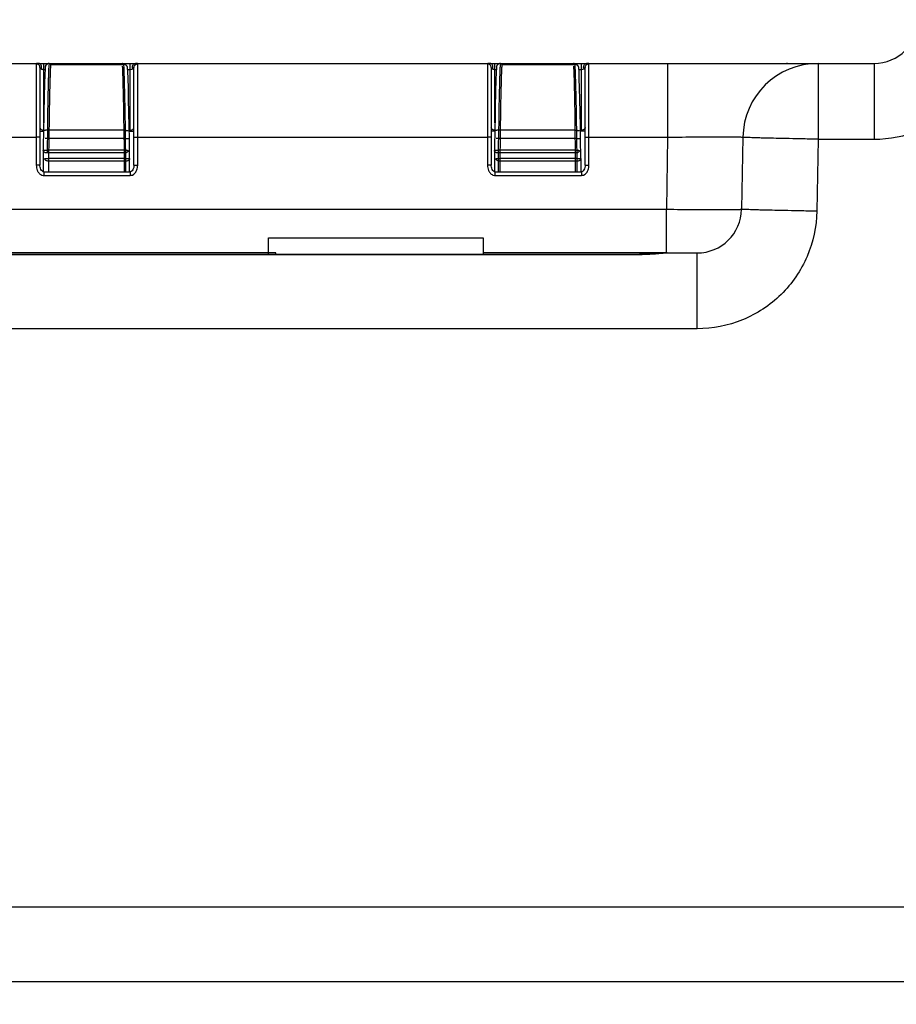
# Model space of a CAD drawing. Header units: inches. Extents: x 0 to 34, y 0 to 22.
# Tile 31 of 68: x 19.1 to 20.2, y 5.6 to 6.9. Entities that reach past the tile are written whole.
import ezdxf

# ---------------------------------------------------------------- set-up
doc = ezdxf.new("R2010")
doc.units = ezdxf.units.IN
doc.header["$LTSCALE"] = 1.87
doc.header["$MEASUREMENT"] = 0
doc.layers.get('0').update_dxf_attribs({"linetype": 'CONTINUOUS'})
doc.layers.add('DIMENSIONS', color=7, linetype='CONTINUOUS')
doc.styles.get("Standard").update_dxf_attribs({"font": 'txt', "width": 0.8})
doc.dimstyles.new('DIMSTYLE_1', dxfattribs={"dimtxt": 0.125, "dimasz": 0.18, "dimexe": 0.18, "dimexo": 0.0625, "dimgap": 0.09, "dimtad": 0, "dimtih": 1, "dimtoh": 1, "dimzin": 4, "dimdsep": 46, "dimtxsty": 'STANDARD', "dimblk": '_FILLED', "dimblk1": '_FILLED', "dimblk2": '_FILLED', "dimcen": 0.09, "dimadec": 0, "dimazin": 0, "dimtp": 0.01, "dimtm": 0.01, "dimtfac": 1, "dimtofl": 0, "dimtmove": 0, "dimatfit": 3, "dimldrblk": '_FILLED', "dimfxl": 1, "dimtolj": 1, "dimtzin": 4, "dimarcsym": 0})

# ---------------------------------------------------------------- blocks, each defined once
blk = doc.blocks.new('_FILLED')
at = {"color": 0, "linetype": 'BYBLOCK'}
blk.add_solid([(0, 0), (-1, 0.1736), (-1, -0.1736)], dxfattribs=at)
blk = doc.blocks.new('*D10')
at = {"layer": 'DIMENSIONS', "color": 2, "linetype": 'CONTINUOUS'}
for p, q in [((18.1453, 6.1711), (18.1453, 4.3041)), ((24.4254, 6.1711), (24.4254, 4.3041)), ((18.1453, 4.4291), (20.5104, 4.4291)), ((24.4254, 4.4291), (22.0604, 4.4291))]:
    blk.add_line(p, q, dxfattribs=at)
at = {"layer": 'DIMENSIONS', "color": 2, "linetype": 'CONTINUOUS', "xscale": 0.18, "yscale": 0.18, "zscale": 0.18, "rotation": 180}
blk.add_blockref('_FILLED', (18.1453, 4.4291), dxfattribs=at)
at = {"layer": 'DIMENSIONS', "color": 2, "linetype": 'CONTINUOUS', "xscale": 0.18, "yscale": 0.18, "zscale": 0.18}
blk.add_blockref('_FILLED', (24.4254, 4.4291), dxfattribs=at)
at = {"layer": 'DIMENSIONS', "color": 2, "linetype": 'CONTINUOUS', "insert": (21.2854, 4.4916), "char_height": 0.125, "width": 1.425, "attachment_point": 2, "line_spacing_factor": 0.9}
blk.add_mtext('6.280{\\Ftxt.shx;\\W1.000000;\\H0.125000; }[159.51]', dxfattribs=at)

msp = doc.modelspace()

# ---------------------------------------------------------------- linework, layer by layer
at = {"color": 7, "linetype": 'CONTINUOUS'}
for p, q in [((18.2539, 6.825), (20.2059, 6.825)), ((19.0919, 6.8245), (19.0919, 6.6898)), ((19.0968, 6.8196), (19.0968, 6.6897)), ((19.1017, 6.7459), (19.1017, 6.825)), ((19.1047, 6.8225), (19.104, 6.821)), ((19.104, 6.821), (19.104, 6.8208)), ((19.1089, 6.8248), (19.1086, 6.8214)), ((19.1089, 6.8248), (19.1089, 6.8248)), ((19.1089, 6.8248), (19.2063, 6.8248)), ((19.1089, 6.8248), (19.2063, 6.8248)), ((19.1108, 6.8236), (19.1108, 6.8235)), ((19.1108, 6.8236), (19.2083, 6.8236)), ((19.1108, 6.8235), (19.2083, 6.8235)), ((19.2063, 6.8248), (19.2063, 6.8248)), ((19.2064, 6.8241), (19.2063, 6.8248)), ((19.2083, 6.8235), (19.2083, 6.8236)), ((19.2095, 6.8235), (19.2083, 6.8236)), ((19.2086, 6.8181), (19.2083, 6.8235)), ((19.2169, 6.7349), (19.2169, 6.825)), ((19.2218, 6.6897), (19.2218, 6.8196)), ((19.2267, 6.6898), (19.2267, 6.8245)), ((19.6919, 6.8245), (19.6919, 6.6898)), ((19.6968, 6.8196), (19.6968, 6.6897)), ((19.7017, 6.7459), (19.7017, 6.825)), ((19.7047, 6.8225), (19.704, 6.821)), ((19.704, 6.821), (19.704, 6.8208)), ((19.7089, 6.8248), (19.7086, 6.8214)), ((19.7089, 6.8248), (19.7089, 6.8248)), ((19.7089, 6.8248), (19.8063, 6.8248)), ((19.7089, 6.8248), (19.8063, 6.8248)), ((19.7108, 6.8236), (19.7108, 6.8235)), ((19.7108, 6.8236), (19.8083, 6.8236)), ((19.7108, 6.8235), (19.8083, 6.8235)), ((19.8063, 6.8248), (19.8063, 6.8248)), ((19.8064, 6.8241), (19.8063, 6.8248)), ((19.8083, 6.8235), (19.8083, 6.8236)), ((19.8095, 6.8235), (19.8083, 6.8236)), ((19.8086, 6.8181), (19.8083, 6.8235)), ((19.8169, 6.7349), (19.8169, 6.825)), ((19.8218, 6.6897), (19.8218, 6.8196)), ((19.8267, 6.6898), (19.8267, 6.8245)), ((19.9313, 6.825), (19.9313, 6.7268)), ((20.1313, 6.825), (20.1313, 6.7242)), ((20.2059, 6.825), (20.2059, 6.7242)), ((19.1036, 6.8166), (19.1017, 6.8166)), ((19.2136, 6.8141), (19.2133, 6.8191)), ((19.2169, 6.8166), (19.2134, 6.8166)), ((19.7036, 6.8166), (19.7017, 6.8166)), ((19.8136, 6.8141), (19.8133, 6.8191)), ((19.8169, 6.8166), (19.8134, 6.8166)), ((19.0968, 6.7349), (19.1017, 6.7349)), ((19.1066, 6.736), (19.1062, 6.7096)), ((19.2086, 6.736), (19.1066, 6.736)), ((19.209, 6.7096), (19.2086, 6.736)), ((19.2154, 6.7363), (19.2169, 6.7363)), ((19.2155, 6.7349), (19.2218, 6.7349)), ((19.7017, 6.7349), (19.6968, 6.7349)), ((19.7066, 6.736), (19.7062, 6.7096)), ((19.8086, 6.736), (19.7066, 6.736)), ((19.809, 6.7096), (19.8086, 6.736)), ((19.8169, 6.7363), (19.8154, 6.7363)), ((19.8218, 6.7349), (19.8155, 6.7349)), ((18.6267, 6.7268), (19.0919, 6.7268)), ((19.0968, 6.7267), (19.0919, 6.7268)), ((19.1085, 6.7252), (19.1035, 6.7252)), ((19.1085, 6.7252), (19.1082, 6.6986)), ((19.2106, 6.7252), (19.1085, 6.7252)), ((19.211, 6.6986), (19.2106, 6.7252)), ((19.2106, 6.7252), (19.2156, 6.7252)), ((19.216, 6.6986), (19.2156, 6.7252)), ((19.2218, 6.7267), (19.2267, 6.7268)), ((19.2267, 6.7268), (19.6919, 6.7268)), ((19.6968, 6.7267), (19.6919, 6.7268)), ((19.7085, 6.7252), (19.7035, 6.7252)), ((19.7085, 6.7252), (19.7082, 6.6986)), ((19.8106, 6.7252), (19.7085, 6.7252)), ((19.811, 6.6986), (19.8106, 6.7252)), ((19.8106, 6.7252), (19.8156, 6.7252)), ((19.816, 6.6986), (19.8156, 6.7252)), ((19.8218, 6.7267), (19.8267, 6.7268)), ((19.8267, 6.7268), (19.9313, 6.7268)), ((19.9313, 6.7268), (19.9297, 6.6311)), ((20.0313, 6.7268), (20.0296, 6.6311)), ((20.1313, 6.7242), (20.1296, 6.6285)), ((20.1313, 6.7242), (20.2059, 6.7242)), ((19.1012, 6.709), (19.1012, 6.6809)), ((19.1062, 6.7096), (19.1062, 6.7059)), ((19.209, 6.7096), (19.1062, 6.7096)), ((19.209, 6.7059), (19.1062, 6.7059)), ((19.209, 6.6809), (19.209, 6.7096)), ((19.7012, 6.709), (19.7012, 6.6809)), ((19.7062, 6.7096), (19.7062, 6.6809)), ((19.809, 6.7096), (19.7062, 6.7096)), ((19.809, 6.7059), (19.7062, 6.7059)), ((19.809, 6.6809), (19.809, 6.7096)), ((19.0968, 6.6897), (19.0919, 6.6898)), ((19.1032, 6.6986), (19.1082, 6.6986)), ((19.1082, 6.6986), (19.1082, 6.6809)), ((19.211, 6.6986), (19.1082, 6.6986)), ((19.211, 6.695), (19.1082, 6.695)), ((19.211, 6.6809), (19.211, 6.6986)), ((19.211, 6.6986), (19.216, 6.6986)), ((19.216, 6.6809), (19.216, 6.6986)), ((19.2218, 6.6897), (19.2267, 6.6898)), ((19.6968, 6.6897), (19.6919, 6.6898)), ((19.7032, 6.6986), (19.7082, 6.6986)), ((19.7082, 6.6986), (19.7082, 6.6809)), ((19.811, 6.6986), (19.7082, 6.6986)), ((19.811, 6.695), (19.7082, 6.695)), ((19.811, 6.6809), (19.811, 6.6986)), ((19.811, 6.6986), (19.816, 6.6986)), ((19.816, 6.6986), (19.816, 6.6809)), ((19.8218, 6.6897), (19.8267, 6.6898)), ((19.0991, 6.6766), (19.1012, 6.6761)), ((19.1017, 6.6809), (19.1012, 6.681)), ((19.1017, 6.6809), (19.1017, 6.6761)), ((19.1017, 6.6809), (19.2169, 6.6809)), ((19.1017, 6.6761), (19.2169, 6.6761)), ((19.2169, 6.6809), (19.2169, 6.6761)), ((19.2196, 6.6766), (19.2218, 6.6779)), ((19.2247, 6.6815), (19.2256, 6.6834)), ((19.6991, 6.6766), (19.7012, 6.6761)), ((19.7017, 6.6809), (19.7012, 6.681)), ((19.7017, 6.6809), (19.7017, 6.6761)), ((19.7017, 6.6809), (19.8169, 6.6809)), ((19.7017, 6.6761), (19.8169, 6.6761)), ((19.8169, 6.6809), (19.8169, 6.6761)), ((19.8196, 6.6766), (19.8218, 6.6779)), ((19.8247, 6.6815), (19.8256, 6.6834)), ((18.2523, 6.6311), (19.9297, 6.6311)), ((19.9297, 6.5731), (19.9297, 6.6311)), ((19.4006, 6.5712), (19.4006, 6.593)), ((19.4006, 6.593), (19.686, 6.593)), ((19.686, 6.593), (19.686, 6.5712)), ((19.4006, 6.5731), (18.2495, 6.5731)), ((18.2495, 6.5711), (19.8949, 6.5711)), ((18.2538, 6.5712), (19.8949, 6.5712)), ((19.4104, 6.5733), (19.4006, 6.5733)), ((19.4104, 6.5712), (19.4104, 6.5733)), ((19.9308, 6.5731), (19.686, 6.5731)), ((19.8949, 6.5712), (19.8949, 6.5711)), ((19.895, 6.5712), (19.895, 6.5731)), ((19.9308, 6.5731), (19.9312, 6.5731)), ((19.9312, 6.5731), (19.9706, 6.5731)), ((19.9706, 6.4722), (19.9706, 6.5731)), ((19.9706, 6.4722), (18.2495, 6.4722)), ((18.2546, 5.7037), (20.5035, 5.7037)), ((18.2546, 5.6046), (24.3162, 5.6046))]:
    msp.add_line(p, q, dxfattribs=at)
for points in [[(19.104, 6.821), (19.1039, 6.8206), (19.1038, 6.8197), (19.1037, 6.8185), (19.1036, 6.8169), (19.1035, 6.815), (19.1033, 6.8126), (19.1032, 6.8097), (19.1031, 6.8062), (19.1029, 6.8022), (19.1028, 6.7977), (19.1026, 6.7926), (19.1025, 6.7869), (19.1024, 6.7806), (19.1022, 6.7737), (19.1021, 6.7663), (19.1019, 6.7585), (19.1018, 6.7501), (19.1016, 6.7413), (19.1012, 6.7091)], [(19.704, 6.821), (19.7039, 6.8206), (19.7038, 6.8197), (19.7037, 6.8185), (19.7036, 6.8169), (19.7035, 6.815), (19.7033, 6.8126), (19.7032, 6.8097), (19.7031, 6.8062), (19.7029, 6.8022), (19.7028, 6.7977), (19.7026, 6.7926), (19.7025, 6.7869), (19.7024, 6.7806), (19.7022, 6.7737), (19.7021, 6.7663), (19.7019, 6.7585), (19.7018, 6.7501), (19.7016, 6.7413), (19.7012, 6.7091)], [(19.2156, 6.7252), (19.2154, 6.7412), (19.215, 6.7599), (19.2147, 6.7771), (19.2143, 6.7922), (19.2139, 6.8048), (19.2136, 6.8141)], [(19.8156, 6.7252), (19.8154, 6.7412), (19.815, 6.7599), (19.8147, 6.7771), (19.8143, 6.7922), (19.8139, 6.8048), (19.8136, 6.8141)], [(19.1012, 6.681), (19.1, 6.6816), (19.0989, 6.6826), (19.0981, 6.6839), (19.0974, 6.6855), (19.097, 6.6872), (19.0968, 6.689), (19.0968, 6.6897)], [(19.2218, 6.6897), (19.2217, 6.6884), (19.2214, 6.6866), (19.2209, 6.6849), (19.2201, 6.6833), (19.2192, 6.6821), (19.218, 6.6812), (19.2169, 6.6809)], [(19.7012, 6.681), (19.7, 6.6816), (19.6989, 6.6826), (19.6981, 6.6839), (19.6974, 6.6855), (19.697, 6.6872), (19.6968, 6.689), (19.6968, 6.6897)], [(19.8218, 6.6897), (19.8217, 6.6884), (19.8214, 6.6866), (19.8209, 6.6849), (19.8201, 6.6833), (19.8192, 6.6821), (19.818, 6.6812), (19.8169, 6.6809)], [(19.9308, 6.5731), (19.9276, 6.573), (19.9187, 6.5723), (19.9088, 6.5716), (19.8984, 6.5712), (19.8949, 6.5712)]]:
    msp.add_lwpolyline(points, dxfattribs=at)
for centre, radius, start, end in [((20.2059, 6.8841), 0.0591, 270, 359), ((19.1089, 6.8198), 0.00498, 126.4495, 146.6106), ((19.1088, 6.8198), 0.00493, 118.2197, 126.4491), ((19.2063, 6.8198), 0.00504, 70.5216, 89.9258), ((19.2063, 6.8198), 0.005, 44.7653, 70.4087), ((19.2064, 6.8199), 0.00488, 49.4704, 64.7431), ((19.2084, 6.8187), 0.00483, 60.9858, 64.2424), ((19.2083, 6.8186), 0.00501, 25.6065, 50.1238), ((19.2084, 6.8186), 0.00485, 28.9941, 35.2112), ((19.2084, 6.8186), 0.00491, 14.0578, 28.9338), ((19.2084, 6.8186), 0.00488, 5.4461, 14.0478), ((19.7089, 6.8198), 0.00498, 126.4495, 146.6106), ((19.7088, 6.8198), 0.00493, 118.2197, 126.4491), ((19.8063, 6.8198), 0.00504, 70.5216, 89.9258), ((19.8063, 6.8198), 0.005, 44.7653, 70.4087), ((19.8064, 6.8199), 0.00488, 49.4704, 64.7431), ((19.8084, 6.8187), 0.00483, 60.9858, 64.2423), ((19.8083, 6.8186), 0.00501, 25.6065, 50.1238), ((19.8084, 6.8186), 0.00485, 28.9941, 35.2111), ((19.8084, 6.8186), 0.00491, 14.0576, 28.9339), ((19.8084, 6.8186), 0.00488, 5.446, 14.0477), ((20.1313, 6.725), 0.1, 90, 179), ((20.0907, 6.8201), 0.00492, 90, 119.3346), ((19.1067, 6.6885), 0.0147, 203.8987, 209.7036), ((19.1017, 6.6832), 0.00708, 265.8145, 269.9933), ((19.7067, 6.6885), 0.0147, 203.8987, 209.7036), ((19.7017, 6.6832), 0.00708, 265.8145, 269.9933), ((19.9706, 6.6321), 0.0591, 270.0008, 358.9972)]:
    msp.add_arc(centre, radius, start, end, dxfattribs=at)
for points, knots in [([(20.2059, 6.7242), (20.2263, 6.7242), (20.2677, 6.7323), (20.3202, 6.7669), (20.3557, 6.8188), (20.3645, 6.86), (20.3649, 6.8804)], [0, 0, 0, 0, 0.249992, 0.500006, 0.750016, 1, 1, 1, 1]), ([(19.095, 6.825), (19.0942, 6.825), (19.0934, 6.825), (19.0919, 6.8248), (19.0919, 6.8245)], [0, 0, 0, 0, 0.726744, 1, 1, 1, 1]), ([(19.0968, 6.8196), (19.0968, 6.8209), (19.0957, 6.8235), (19.0931, 6.8245), (19.0919, 6.8245)], [0, 0, 0, 0, 0.499082, 1, 1, 1, 1]), ([(19.0984, 6.8225), (19.0981, 6.8232), (19.0972, 6.8245), (19.0957, 6.825), (19.095, 6.825)], [0, 0, 0, 0, 0.526848, 1, 1, 1, 1]), ([(19.0983, 6.8176), (19.0981, 6.8177), (19.0974, 6.8183), (19.0968, 6.8191), (19.0968, 6.8196)], [0, 0, 0, 0, 0.33787, 1, 1, 1, 1]), ([(19.104, 6.8208), (19.1041, 6.8214), (19.1045, 6.8225), (19.1057, 6.8238), (19.1072, 6.8246), (19.1083, 6.8248), (19.1089, 6.8248)], [0, 0, 0, 0, 0.249845, 0.499953, 0.750184, 1, 1, 1, 1]), ([(19.1089, 6.8248), (19.1085, 6.8248), (19.1076, 6.8247), (19.1069, 6.8244), (19.1065, 6.8242)], [0, 0, 0, 0, 0.498416, 1, 1, 1, 1]), ([(19.1086, 6.8214), (19.1085, 6.8207), (19.1084, 6.819), (19.1082, 6.815), (19.108, 6.8088), (19.1077, 6.7999), (19.1075, 6.7894), (19.1072, 6.7775), (19.1069, 6.7595), (19.1067, 6.7456), (19.1066, 6.736)], [0, 0, 0, 0, 0.026338, 0.058771, 0.141199, 0.245469, 0.36928, 0.509901, 0.664186, 1, 1, 1, 1]), ([(19.1108, 6.8235), (19.1108, 6.8229), (19.1107, 6.8214), (19.1106, 6.8187), (19.1104, 6.8154), (19.1103, 6.8113), (19.1101, 6.8066), (19.1099, 6.7992), (19.1096, 6.7886), (19.1093, 6.7745), (19.109, 6.7589), (19.1088, 6.7423), (19.1086, 6.7309), (19.1085, 6.7252)], [0, 0, 0, 0, 0.019662, 0.046721, 0.080964, 0.122124, 0.1699, 0.223939, 0.349111, 0.493877, 0.653865, 0.824304, 1, 1, 1, 1]), ([(19.2085, 6.8243), (19.2083, 6.8244), (19.2076, 6.8247), (19.2069, 6.8248), (19.2063, 6.8248)], [0, 0, 0, 0, 0.251742, 1, 1, 1, 1]), ([(19.2086, 6.736), (19.2085, 6.7456), (19.2083, 6.7595), (19.208, 6.7775), (19.2077, 6.7894), (19.2074, 6.7999), (19.2072, 6.8088), (19.2069, 6.815), (19.2068, 6.819), (19.2067, 6.8207), (19.2066, 6.8214)], [0, 0, 0, 0, 0.335814, 0.490099, 0.63072, 0.754531, 0.858801, 0.941229, 0.973662, 1, 1, 1, 1]), ([(19.2105, 6.823), (19.2103, 6.8231), (19.2096, 6.8234), (19.2089, 6.8235), (19.2083, 6.8235)], [0, 0, 0, 0, 0.251138, 1, 1, 1, 1]), ([(19.2115, 6.8225), (19.2112, 6.8227), (19.2106, 6.8231), (19.2099, 6.8234), (19.2095, 6.8235)], [0, 0, 0, 0, 0.499466, 1, 1, 1, 1]), ([(19.2124, 6.8214), (19.2122, 6.8217), (19.2117, 6.8223), (19.2111, 6.8227), (19.2108, 6.8229)], [0, 0, 0, 0, 0.498963, 1, 1, 1, 1]), ([(19.2133, 6.8188), (19.2133, 6.8189), (19.2132, 6.8196), (19.213, 6.8203), (19.2128, 6.8208)], [0, 0, 0, 0, 0.249126, 1, 1, 1, 1]), ([(19.2202, 6.8225), (19.2205, 6.8232), (19.2214, 6.8245), (19.2229, 6.825), (19.2236, 6.825)], [0, 0, 0, 0, 0.526849, 1, 1, 1, 1]), ([(19.2218, 6.8196), (19.2218, 6.8195), (19.2216, 6.8186), (19.2208, 6.818), (19.2202, 6.8176)], [0, 0, 0, 0, 0.181309, 1, 1, 1, 1]), ([(19.2218, 6.8196), (19.2218, 6.8209), (19.2228, 6.8235), (19.2254, 6.8245), (19.2267, 6.8245)], [0, 0, 0, 0, 0.499083, 1, 1, 1, 1]), ([(19.2267, 6.8245), (19.2267, 6.8248), (19.2252, 6.825), (19.2244, 6.825), (19.2236, 6.825)], [0, 0, 0, 0, 0.273315, 1, 1, 1, 1]), ([(19.695, 6.825), (19.6942, 6.825), (19.6934, 6.825), (19.6919, 6.8248), (19.6919, 6.8245)], [0, 0, 0, 0, 0.726744, 1, 1, 1, 1]), ([(19.6968, 6.8196), (19.6968, 6.8209), (19.6957, 6.8235), (19.6931, 6.8245), (19.6919, 6.8245)], [0, 0, 0, 0, 0.499082, 1, 1, 1, 1]), ([(19.6984, 6.8225), (19.6981, 6.8232), (19.6972, 6.8245), (19.6957, 6.825), (19.695, 6.825)], [0, 0, 0, 0, 0.526848, 1, 1, 1, 1]), ([(19.6983, 6.8176), (19.6981, 6.8177), (19.6974, 6.8183), (19.6968, 6.8191), (19.6968, 6.8196)], [0, 0, 0, 0, 0.33787, 1, 1, 1, 1]), ([(19.704, 6.8208), (19.7041, 6.8214), (19.7045, 6.8225), (19.7057, 6.8238), (19.7072, 6.8246), (19.7083, 6.8248), (19.7089, 6.8248)], [0, 0, 0, 0, 0.249845, 0.499953, 0.750184, 1, 1, 1, 1]), ([(19.7089, 6.8248), (19.7085, 6.8248), (19.7076, 6.8247), (19.7069, 6.8244), (19.7065, 6.8242)], [0, 0, 0, 0, 0.498416, 1, 1, 1, 1]), ([(19.7086, 6.8214), (19.7085, 6.8207), (19.7084, 6.819), (19.7082, 6.815), (19.708, 6.8088), (19.7077, 6.7999), (19.7075, 6.7894), (19.7072, 6.7775), (19.7069, 6.7595), (19.7067, 6.7456), (19.7066, 6.736)], [0, 0, 0, 0, 0.026338, 0.058771, 0.141199, 0.245469, 0.36928, 0.509901, 0.664186, 1, 1, 1, 1]), ([(19.7108, 6.8235), (19.7108, 6.8229), (19.7107, 6.8214), (19.7106, 6.8187), (19.7104, 6.8154), (19.7103, 6.8113), (19.7101, 6.8066), (19.7099, 6.7992), (19.7096, 6.7886), (19.7093, 6.7745), (19.709, 6.7589), (19.7088, 6.7423), (19.7086, 6.7309), (19.7085, 6.7252)], [0, 0, 0, 0, 0.019662, 0.046721, 0.080964, 0.122124, 0.1699, 0.223939, 0.349111, 0.493877, 0.653865, 0.824304, 1, 1, 1, 1]), ([(19.8085, 6.8243), (19.8083, 6.8244), (19.8076, 6.8247), (19.8069, 6.8248), (19.8063, 6.8248)], [0, 0, 0, 0, 0.251742, 1, 1, 1, 1]), ([(19.8086, 6.736), (19.8085, 6.7456), (19.8083, 6.7595), (19.808, 6.7775), (19.8077, 6.7894), (19.8074, 6.7999), (19.8072, 6.8088), (19.8069, 6.815), (19.8068, 6.819), (19.8067, 6.8207), (19.8066, 6.8214)], [0, 0, 0, 0, 0.335814, 0.4901, 0.63072, 0.754531, 0.858801, 0.941229, 0.973662, 1, 1, 1, 1]), ([(19.8105, 6.823), (19.8103, 6.8231), (19.8096, 6.8234), (19.8089, 6.8235), (19.8083, 6.8235)], [0, 0, 0, 0, 0.251138, 1, 1, 1, 1]), ([(19.8115, 6.8225), (19.8112, 6.8227), (19.8106, 6.8231), (19.8099, 6.8234), (19.8095, 6.8235)], [0, 0, 0, 0, 0.499466, 1, 1, 1, 1]), ([(19.8124, 6.8214), (19.8122, 6.8217), (19.8117, 6.8223), (19.8111, 6.8227), (19.8108, 6.8229)], [0, 0, 0, 0, 0.498963, 1, 1, 1, 1]), ([(19.8133, 6.8188), (19.8133, 6.8189), (19.8132, 6.8196), (19.813, 6.8203), (19.8128, 6.8208)], [0, 0, 0, 0, 0.249126, 1, 1, 1, 1]), ([(19.8202, 6.8225), (19.8205, 6.8232), (19.8214, 6.8245), (19.8229, 6.825), (19.8236, 6.825)], [0, 0, 0, 0, 0.526849, 1, 1, 1, 1]), ([(19.8218, 6.8196), (19.8218, 6.8195), (19.8216, 6.8186), (19.8208, 6.818), (19.8202, 6.8176)], [0, 0, 0, 0, 0.181309, 1, 1, 1, 1]), ([(19.8218, 6.8196), (19.8218, 6.8209), (19.8228, 6.8235), (19.8254, 6.8245), (19.8267, 6.8245)], [0, 0, 0, 0, 0.499083, 1, 1, 1, 1]), ([(19.8267, 6.8245), (19.8267, 6.8248), (19.8252, 6.825), (19.8244, 6.825), (19.8236, 6.825)], [0, 0, 0, 0, 0.273315, 1, 1, 1, 1]), ([(19.1017, 6.8166), (19.1013, 6.8166), (19.1002, 6.8167), (19.099, 6.8171), (19.0983, 6.8176)], [0, 0, 0, 0, 0.322791, 1, 1, 1, 1]), ([(19.2106, 6.7252), (19.2105, 6.735), (19.2102, 6.7537), (19.2098, 6.7763), (19.2094, 6.7924), (19.2091, 6.8025), (19.2089, 6.8109), (19.2087, 6.8159), (19.2086, 6.8181)], [0, 0, 0, 0, 0.315926, 0.604008, 0.729539, 0.838925, 0.929746, 1, 1, 1, 1]), ([(19.2202, 6.8176), (19.22, 6.8175), (19.219, 6.8169), (19.2178, 6.8166), (19.2169, 6.8166)], [0, 0, 0, 0, 0.187235, 1, 1, 1, 1]), ([(19.7017, 6.8166), (19.7013, 6.8166), (19.7002, 6.8167), (19.699, 6.8171), (19.6983, 6.8176)], [0, 0, 0, 0, 0.322791, 1, 1, 1, 1]), ([(19.8106, 6.7252), (19.8105, 6.735), (19.8102, 6.7537), (19.8098, 6.7763), (19.8094, 6.7924), (19.8091, 6.8025), (19.8089, 6.8109), (19.8087, 6.8159), (19.8086, 6.8181)], [0, 0, 0, 0, 0.315926, 0.604008, 0.729539, 0.838925, 0.929746, 1, 1, 1, 1]), ([(19.8202, 6.8176), (19.82, 6.8175), (19.819, 6.8169), (19.8178, 6.8166), (19.8169, 6.8166)], [0, 0, 0, 0, 0.187235, 1, 1, 1, 1]), ([(19.0968, 6.7398), (19.0968, 6.7391), (19.0979, 6.7369), (19.1003, 6.7363), (19.1017, 6.7363)], [0, 0, 0, 0, 0.342252, 1, 1, 1, 1]), ([(19.1066, 6.736), (19.1059, 6.736), (19.105, 6.736), (19.1038, 6.736), (19.1031, 6.7359), (19.1025, 6.7359), (19.1022, 6.7358), (19.1019, 6.7357), (19.1018, 6.7357), (19.1017, 6.7357), (19.1016, 6.7356), (19.1016, 6.7356), (19.1016, 6.7355)], [0, 0, 0, 0, 0.375514, 0.546224, 0.695629, 0.818785, 0.869088, 0.911257, 0.945143, 0.970747, 0.988436, 1, 1, 1, 1]), ([(19.2086, 6.736), (19.2093, 6.736), (19.2102, 6.736), (19.2114, 6.736), (19.2121, 6.7359), (19.2127, 6.7359), (19.213, 6.7358), (19.2132, 6.7357), (19.2134, 6.7357), (19.2135, 6.7357), (19.2136, 6.7356), (19.2136, 6.7356), (19.2136, 6.7355)], [0, 0, 0, 0, 0.375514, 0.546224, 0.695629, 0.818786, 0.869088, 0.911257, 0.945143, 0.970747, 0.988436, 1, 1, 1, 1]), ([(19.2169, 6.7363), (19.2183, 6.7363), (19.2207, 6.7369), (19.2218, 6.7391), (19.2218, 6.7398)], [0, 0, 0, 0, 0.657903, 1, 1, 1, 1]), ([(19.7017, 6.7363), (19.7003, 6.7363), (19.6979, 6.7369), (19.6968, 6.7391), (19.6968, 6.7398)], [0, 0, 0, 0, 0.657755, 1, 1, 1, 1]), ([(19.7066, 6.736), (19.7059, 6.736), (19.705, 6.736), (19.7038, 6.736), (19.7031, 6.7359), (19.7025, 6.7359), (19.7022, 6.7358), (19.7019, 6.7357), (19.7018, 6.7357), (19.7017, 6.7357), (19.7016, 6.7356), (19.7016, 6.7356), (19.7016, 6.7355)], [0, 0, 0, 0, 0.375514, 0.546224, 0.695629, 0.818785, 0.869088, 0.911257, 0.945143, 0.970747, 0.988436, 1, 1, 1, 1]), ([(19.8086, 6.736), (19.8093, 6.736), (19.8102, 6.736), (19.8114, 6.736), (19.8121, 6.7359), (19.8127, 6.7359), (19.813, 6.7358), (19.8132, 6.7357), (19.8134, 6.7357), (19.8135, 6.7357), (19.8136, 6.7356), (19.8136, 6.7356), (19.8136, 6.7355)], [0, 0, 0, 0, 0.375514, 0.546224, 0.695629, 0.818786, 0.869088, 0.911257, 0.945143, 0.970747, 0.988436, 1, 1, 1, 1]), ([(19.8218, 6.7398), (19.8218, 6.7391), (19.8207, 6.7369), (19.8183, 6.7363), (19.8169, 6.7363)], [0, 0, 0, 0, 0.342193, 1, 1, 1, 1]), ([(19.9313, 6.7268), (19.9378, 6.7269), (19.9506, 6.7271), (19.9691, 6.7273), (19.9862, 6.7275), (19.9992, 6.7275), (20.0084, 6.7275), (20.0142, 6.7275), (20.0192, 6.7274), (20.0234, 6.7273), (20.0267, 6.7272), (20.0289, 6.7271), (20.0301, 6.727), (20.0308, 6.727), (20.0311, 6.7269), (20.0313, 6.7268), (20.0313, 6.7268)], [0, 0, 0, 0, 0.195027, 0.382568, 0.555424, 0.706919, 0.772796, 0.831225, 0.881645, 0.92357, 0.956604, 0.980436, 0.988836, 0.994869, 0.998547, 1, 1, 1, 1]), ([(20.1313, 6.7242), (20.1248, 6.7243), (20.112, 6.7245), (20.0935, 6.7249), (20.0764, 6.7253), (20.0634, 6.7256), (20.0542, 6.7258), (20.0484, 6.726), (20.0434, 6.7262), (20.0392, 6.7263), (20.0363, 6.7264), (20.0344, 6.7265), (20.0333, 6.7266), (20.0325, 6.7266), (20.0318, 6.7267), (20.0316, 6.7267), (20.0313, 6.7267), (20.0313, 6.7268)], [0, 0, 0, 0, 0.195045, 0.382602, 0.555462, 0.706979, 0.772872, 0.831331, 0.881777, 0.923741, 0.956803, 0.969901, 0.980663, 0.989062, 0.995083, 0.99872, 1, 1, 1, 1]), ([(19.1012, 6.7091), (19.1012, 6.7091), (19.1012, 6.7091), (19.1013, 6.7092), (19.1014, 6.7092), (19.1016, 6.7093), (19.1018, 6.7093), (19.1022, 6.7094), (19.1027, 6.7095), (19.1034, 6.7095), (19.1046, 6.7096), (19.1056, 6.7096), (19.1062, 6.7096)], [0, 0, 0, 0, 0.011561, 0.029156, 0.054682, 0.08861, 0.13094, 0.181321, 0.30442, 0.453768, 0.623947, 1, 1, 1, 1]), ([(19.1062, 6.7059), (19.1055, 6.7059), (19.1046, 6.706), (19.1034, 6.7064), (19.1027, 6.7068), (19.102, 6.7072), (19.1016, 6.7078), (19.1013, 6.7084), (19.1012, 6.7088), (19.1012, 6.709)], [0, 0, 0, 0, 0.298778, 0.440084, 0.571986, 0.693044, 0.803289, 0.904454, 1, 1, 1, 1]), ([(19.209, 6.7096), (19.2096, 6.7096), (19.2106, 6.7096), (19.2117, 6.7095), (19.2125, 6.7095), (19.213, 6.7094), (19.2134, 6.7093), (19.2136, 6.7093), (19.2138, 6.7092), (19.2139, 6.7092), (19.214, 6.7091), (19.214, 6.7091), (19.214, 6.7091)], [0, 0, 0, 0, 0.376006, 0.546159, 0.695495, 0.818605, 0.868998, 0.911338, 0.945276, 0.970819, 0.988431, 1, 1, 1, 1]), ([(19.214, 6.709), (19.214, 6.7088), (19.2139, 6.7084), (19.2136, 6.7078), (19.2132, 6.7072), (19.2125, 6.7068), (19.2118, 6.7064), (19.2106, 6.706), (19.2096, 6.7059), (19.209, 6.7059)], [0, 0, 0, 0, 0.095532, 0.196671, 0.306904, 0.427961, 0.559874, 0.701197, 1, 1, 1, 1]), ([(19.7012, 6.7091), (19.7012, 6.7091), (19.7012, 6.7091), (19.7013, 6.7092), (19.7014, 6.7092), (19.7016, 6.7093), (19.7018, 6.7093), (19.7022, 6.7094), (19.7027, 6.7095), (19.7034, 6.7095), (19.7046, 6.7096), (19.7056, 6.7096), (19.7062, 6.7096)], [0, 0, 0, 0, 0.011561, 0.029156, 0.054682, 0.08861, 0.13094, 0.181321, 0.30442, 0.453768, 0.623947, 1, 1, 1, 1]), ([(19.7062, 6.7059), (19.7055, 6.7059), (19.7046, 6.706), (19.7034, 6.7064), (19.7027, 6.7068), (19.702, 6.7072), (19.7016, 6.7078), (19.7013, 6.7084), (19.7012, 6.7088), (19.7012, 6.709)], [0, 0, 0, 0, 0.298778, 0.440084, 0.571986, 0.693044, 0.803289, 0.904454, 1, 1, 1, 1]), ([(19.809, 6.7096), (19.8096, 6.7096), (19.8106, 6.7096), (19.8117, 6.7095), (19.8125, 6.7095), (19.813, 6.7094), (19.8134, 6.7093), (19.8136, 6.7093), (19.8138, 6.7092), (19.8139, 6.7092), (19.814, 6.7091), (19.814, 6.7091), (19.814, 6.7091)], [0, 0, 0, 0, 0.376006, 0.546159, 0.695495, 0.818605, 0.868998, 0.911338, 0.945276, 0.970819, 0.988431, 1, 1, 1, 1]), ([(19.814, 6.709), (19.814, 6.7088), (19.8139, 6.7084), (19.8136, 6.7078), (19.8132, 6.7072), (19.8125, 6.7068), (19.8118, 6.7064), (19.8106, 6.706), (19.8096, 6.7059), (19.809, 6.7059)], [0, 0, 0, 0, 0.095532, 0.196671, 0.306904, 0.427961, 0.559874, 0.701197, 1, 1, 1, 1]), ([(19.1082, 6.695), (19.1075, 6.695), (19.1063, 6.6952), (19.1049, 6.6958), (19.104, 6.6966), (19.1035, 6.6972), (19.1032, 6.6978), (19.1032, 6.6983), (19.1032, 6.6986)], [0, 0, 0, 0, 0.287032, 0.553553, 0.675409, 0.789293, 0.896685, 1, 1, 1, 1]), ([(19.2141, 6.6958), (19.2138, 6.6956), (19.2129, 6.6952), (19.2118, 6.695), (19.211, 6.695)], [0, 0, 0, 0, 0.23938, 1, 1, 1, 1]), ([(19.216, 6.6986), (19.216, 6.6983), (19.2159, 6.6977), (19.2155, 6.697), (19.2149, 6.6963), (19.2143, 6.6959), (19.2141, 6.6958)], [0, 0, 0, 0, 0.22733, 0.465979, 0.722573, 1, 1, 1, 1]), ([(19.7082, 6.695), (19.7075, 6.695), (19.7063, 6.6952), (19.7049, 6.6958), (19.704, 6.6966), (19.7035, 6.6972), (19.7032, 6.6978), (19.7032, 6.6983), (19.7032, 6.6986)], [0, 0, 0, 0, 0.287032, 0.553553, 0.675409, 0.789293, 0.896685, 1, 1, 1, 1]), ([(19.8141, 6.6958), (19.8138, 6.6956), (19.8129, 6.6952), (19.8118, 6.695), (19.811, 6.695)], [0, 0, 0, 0, 0.23938, 1, 1, 1, 1]), ([(19.816, 6.6986), (19.816, 6.6983), (19.8159, 6.6977), (19.8155, 6.697), (19.8149, 6.6963), (19.8143, 6.6959), (19.8141, 6.6958)], [0, 0, 0, 0, 0.22733, 0.465979, 0.722573, 1, 1, 1, 1]), ([(19.9297, 6.6311), (19.9362, 6.631), (19.9489, 6.6309), (19.9674, 6.6308), (19.9845, 6.6307), (19.9975, 6.6307), (20.0067, 6.6307), (20.0125, 6.6307), (20.0175, 6.6307), (20.0217, 6.6308), (20.025, 6.6308), (20.0272, 6.6309), (20.0285, 6.631), (20.0291, 6.631), (20.0294, 6.631), (20.0296, 6.6311), (20.0296, 6.6311)], [0, 0, 0, 0, 0.195044, 0.38259, 0.555432, 0.706933, 0.772819, 0.831272, 0.881715, 0.923677, 0.956742, 0.980607, 0.989011, 0.995038, 0.998688, 1, 1, 1, 1]), ([(20.1296, 6.6285), (20.1293, 6.608), (20.1205, 6.5668), (20.0849, 6.5149), (20.0324, 6.4803), (19.9911, 6.4722), (19.9706, 6.4722)], [0, 0, 0, 0, 0.249995, 0.499995, 0.749998, 1, 1, 1, 1]), ([(20.1296, 6.6285), (20.1231, 6.6286), (20.1104, 6.6288), (20.0918, 6.6292), (20.0748, 6.6296), (20.0618, 6.6299), (20.0526, 6.6301), (20.0467, 6.6303), (20.0417, 6.6305), (20.0375, 6.6306), (20.0346, 6.6307), (20.0327, 6.6308), (20.0316, 6.6309), (20.0308, 6.6309), (20.0302, 6.631), (20.0299, 6.6311), (20.0296, 6.6311), (20.0296, 6.6311)], [0, 0, 0, 0, 0.19503, 0.382615, 0.555457, 0.706977, 0.772877, 0.831326, 0.88178, 0.923738, 0.956803, 0.969902, 0.980662, 0.989059, 0.99508, 0.998719, 1, 1, 1, 1]), ([(19.8949, 6.5711), (19.9017, 6.5711), (19.9113, 6.5716), (19.9232, 6.5727), (19.9284, 6.573), (19.9308, 6.5731)], [0, 0, 0, 0, 0.565303, 0.805888, 1, 1, 1, 1])]:
    msp.add_open_spline(points, degree=3, knots=knots, dxfattribs=at)
for points in [[(19.0983, 6.8176), (19.0991, 6.8191), (19.0991, 6.821), (19.0984, 6.8225)], [(19.2202, 6.8176), (19.2195, 6.8191), (19.2195, 6.821), (19.2202, 6.8225)], [(19.6983, 6.8176), (19.6991, 6.8191), (19.6991, 6.821), (19.6984, 6.8225)], [(19.8202, 6.8176), (19.8195, 6.8191), (19.8195, 6.821), (19.8202, 6.8225)], [(19.0919, 6.6898), (19.0919, 6.6873), (19.0923, 6.6848), (19.0933, 6.6826)], [(19.2256, 6.6834), (19.2263, 6.6854), (19.2267, 6.6876), (19.2267, 6.6898)], [(19.6919, 6.6898), (19.6919, 6.6873), (19.6923, 6.6848), (19.6933, 6.6826)], [(19.8256, 6.6834), (19.8263, 6.6854), (19.8267, 6.6876), (19.8267, 6.6898)], [(19.094, 6.6813), (19.0947, 6.68), (19.0956, 6.6788), (19.0968, 6.6779)], [(19.0968, 6.6779), (19.0975, 6.6774), (19.0983, 6.6769), (19.0991, 6.6766)], [(19.2169, 6.6761), (19.2178, 6.6761), (19.2187, 6.6763), (19.2196, 6.6766)], [(19.2218, 6.6779), (19.223, 6.6789), (19.224, 6.6802), (19.2247, 6.6815)], [(19.694, 6.6813), (19.6947, 6.68), (19.6956, 6.6788), (19.6968, 6.6779)], [(19.6968, 6.6779), (19.6975, 6.6774), (19.6983, 6.6769), (19.6991, 6.6766)], [(19.8169, 6.6761), (19.8178, 6.6761), (19.8187, 6.6763), (19.8196, 6.6766)], [(19.8218, 6.6779), (19.823, 6.6789), (19.824, 6.6802), (19.8247, 6.6815)]]:
    msp.add_open_spline(points, degree=3, dxfattribs=at)

# ---------------------------------------------------------------- dimensions: what is measured, and where the dimension line sits
at = {"layer": 'DIMENSIONS', "color": 2, "linetype": 'CONTINUOUS'}
dim = msp.add_linear_dim(base=(18.1453, 4.4291), p1=(24.4254, 6.1711), p2=(18.1453, 6.1711), angle=180, dimstyle='DIMSTYLE_1', dxfattribs=at)
dim.commit()
dim.dimension.update_dxf_attribs({"geometry": '*D10', "text_midpoint": (21.1354, 4.4291), "dimtype": 160})

doc.saveas('drawing.dxf')
